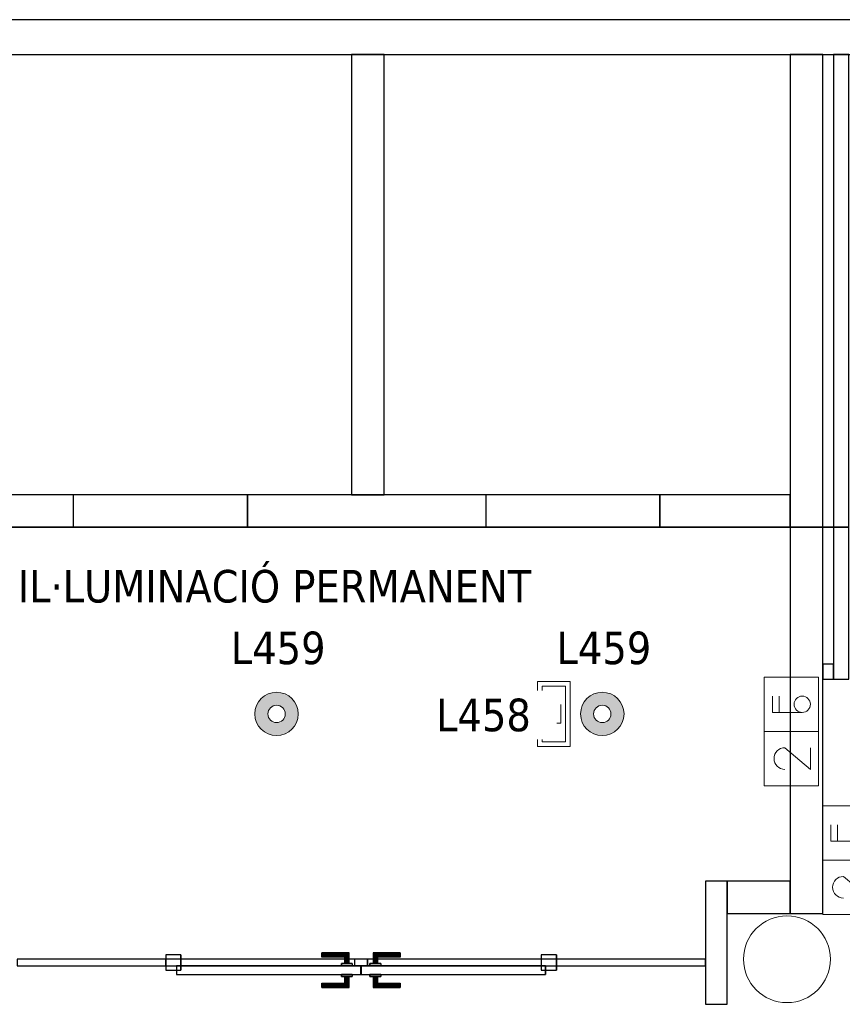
# Model space of a CAD drawing. Header units: metres. Extents: x 397.7 to 427.5, y 12.7 to 28.4.
# Tile 127 of 133: x 417.5 to 421.2, y 23.7 to 28.2. Entities that reach past the tile are written whole.
import ezdxf

# ---------------------------------------------------------------- set-up
doc = ezdxf.new("R2010")
doc.units = ezdxf.units.M
doc.layers.add('01_CARPINTERIA', color=5, linetype='Continuous', lineweight=25, true_color=0x0000ff)
doc.layers.add('01_SUELOS', color=7, linetype='Continuous', lineweight=25, true_color=0x007f00)
for name, color, linetype, lineweight in [('A-COLS-____-MCUT', 7, 'Continuous', 18), ('A-COLS-____-OTLN', 7, 'Continuous', 18), ('A-DETL-GENF-OTLN', 7, 'Continuous', 18), ('A-GENM-____-OTLN', 7, 'Continuous', 18), ('A-WALL-____-MCUT', 7, 'Continuous', 25), ('A-WALL-____-OTLN', 7, 'Continuous', 25), ('E-LITE-____-IDEN', 7, 'Continuous', 30), ('E-LITE-EQPM-IDEN', 7, 'Continuous', 30), ('G-____-____-TEXT', 7, 'Continuous', 30)]:
    doc.layers.add(name, color=color, linetype=linetype, lineweight=lineweight)
doc.styles.add('Tahoma_4', font='tahoma.ttf', dxfattribs={"height": 0.15})

# ---------------------------------------------------------------- blocks, each defined once
blk = doc.blocks.new('Family - LONDR55-XX_ZZ-ARQ-CAA-M3D-Londres55-153688-07_ENLLUMENAT_P4')
at = {"layer": '01_CARPINTERIA', "color": 161, "true_color": 0xaaaaff}
for p, q in [((0.719, 0.1487), (0.719, 0.15)), ((0.719, 0.15), (0.719, 0.1487)), ((0.844, 0.15), (0.719, 0.15)), ((0.719, 0.145), (0.719, 0.1487)), ((0.719, 0.1487), (0.719, 0.145)), ((0.8427, 0.1487), (0.719, 0.1487)), ((0.8427, 0.1487), (0.719, 0.1487)), ((0.719, 0.14), (0.719, 0.145)), ((0.719, 0.145), (0.719, 0.14)), ((0.839, 0.145), (0.719, 0.145)), ((0.839, 0.145), (0.719, 0.145)), ((0.719, 0.135), (0.719, 0.14)), ((0.719, 0.14), (0.719, 0.135)), ((0.719, 0.14), (0.834, 0.14)), ((0.834, 0.14), (0.719, 0.14)), ((0.829, 0.135), (0.834, 0.14)), ((0.834, 0.14), (0.829, 0.135)), ((0.839, 0.145), (0.834, 0.14)), ((0.834, 0.14), (0.839, 0.145)), ((0.834, 0.14), (0.834, 0.1)), ((0.834, 0.1), (0.834, 0.14)), ((0.8427, 0.1487), (0.839, 0.145)), ((0.839, 0.145), (0.8427, 0.1487)), ((0.839, 0.1), (0.839, 0.145)), ((0.839, 0.1), (0.839, 0.145)), ((0.844, 0.15), (0.8427, 0.1487)), ((0.8427, 0.1487), (0.844, 0.15)), ((0.8427, 0.1), (0.8427, 0.1487)), ((0.8427, 0.1), (0.8427, 0.1487)), ((0.844, 0.1), (0.844, 0.15)), ((0.9564, 0.1487), (0.955, 0.15)), ((0.955, 0.15), (0.955, 0.1)), ((0.955, 0.15), (0.9564, 0.1487)), ((1.08, 0.15), (0.955, 0.15)), ((0.96, 0.145), (0.9564, 0.1487)), ((0.9564, 0.1487), (0.9564, 0.1)), ((0.9564, 0.1487), (0.9564, 0.1)), ((0.9564, 0.1487), (0.96, 0.145)), ((1.08, 0.1487), (0.9564, 0.1487)), ((1.08, 0.1487), (0.9564, 0.1487)), ((0.965, 0.14), (0.96, 0.145)), ((0.96, 0.145), (0.96, 0.1)), ((0.96, 0.145), (0.96, 0.1)), ((0.96, 0.145), (0.965, 0.14)), ((1.08, 0.145), (0.96, 0.145)), ((1.08, 0.145), (0.96, 0.145)), ((0.965, 0.1), (0.965, 0.14)), ((0.965, 0.14), (0.965, 0.1)), ((0.965, 0.14), (0.97, 0.135)), ((0.97, 0.135), (0.965, 0.14)), ((0.965, 0.14), (1.08, 0.14)), ((1.08, 0.14), (0.965, 0.14)), ((1.08, 0.1487), (1.08, 0.15)), ((1.08, 0.15), (1.08, 0.1487)), ((1.08, 0.145), (1.08, 0.1487)), ((1.08, 0.1487), (1.08, 0.145)), ((1.08, 0.145), (1.08, 0.14)), ((1.08, 0.14), (1.08, 0.145)), ((1.08, 0.14), (1.08, 0.135)), ((1.08, 0.135), (1.08, 0.14)), ((0.719, 0.135), (0.719, 0.1313)), ((0.719, 0.1313), (0.719, 0.135)), ((0.829, 0.135), (0.719, 0.135)), ((0.829, 0.135), (0.719, 0.135)), ((0.719, 0.1313), (0.719, 0.13)), ((0.719, 0.13), (0.719, 0.1313)), ((0.8254, 0.1313), (0.719, 0.1313)), ((0.8254, 0.1313), (0.719, 0.1313)), ((0.824, 0.13), (0.719, 0.13)), ((0.859, 0.1), (0.809, 0.1)), ((0.809, 0.1), (0.859, 0.1)), ((0.809, 0.09), (0.809, 0.1)), ((0.809, 0.09), (0.809, 0.1)), ((0.824, 0.13), (0.8254, 0.1313)), ((0.8254, 0.1313), (0.824, 0.13)), ((0.824, 0.1), (0.824, 0.13)), ((0.8254, 0.1), (0.824, 0.1)), ((0.824, 0.1), (0.8254, 0.1)), ((0.8254, 0.1313), (0.829, 0.135)), ((0.829, 0.135), (0.8254, 0.1313)), ((0.8254, 0.1), (0.8254, 0.1313)), ((0.8254, 0.1), (0.8254, 0.1313)), ((0.829, 0.1), (0.8254, 0.1)), ((0.8254, 0.1), (0.829, 0.1)), ((0.829, 0.1), (0.829, 0.135)), ((0.829, 0.1), (0.829, 0.135)), ((0.834, 0.1), (0.829, 0.1)), ((0.829, 0.1), (0.834, 0.1)), ((0.839, 0.1), (0.834, 0.1)), ((0.834, 0.1), (0.839, 0.1)), ((0.839, 0.1), (0.8427, 0.1)), ((0.8427, 0.1), (0.839, 0.1)), ((0.8427, 0.1), (0.844, 0.1)), ((0.844, 0.1), (0.8427, 0.1)), ((0.859, 0.09), (0.859, 0.1)), ((0.859, 0.1), (0.859, 0.09)), ((0.99, 0.1), (0.94, 0.1)), ((0.94, 0.1), (0.99, 0.1)), ((0.94, 0.09), (0.94, 0.1)), ((0.94, 0.09), (0.94, 0.1)), ((0.9564, 0.1), (0.955, 0.1)), ((0.955, 0.1), (0.9564, 0.1)), ((0.96, 0.1), (0.9564, 0.1)), ((0.9564, 0.1), (0.96, 0.1)), ((0.965, 0.1), (0.96, 0.1)), ((0.96, 0.1), (0.965, 0.1)), ((0.97, 0.1), (0.965, 0.1)), ((0.965, 0.1), (0.97, 0.1)), ((0.97, 0.135), (0.97, 0.1)), ((0.97, 0.135), (0.9737, 0.1313)), ((0.9737, 0.1313), (0.97, 0.135)), ((0.97, 0.135), (0.97, 0.1)), ((1.08, 0.135), (0.97, 0.135)), ((1.08, 0.135), (0.97, 0.135)), ((0.97, 0.1), (0.9737, 0.1)), ((0.9737, 0.1), (0.97, 0.1)), ((0.9737, 0.1313), (0.9737, 0.1)), ((0.9737, 0.1313), (0.975, 0.13)), ((0.975, 0.13), (0.9737, 0.1313)), ((0.9737, 0.1313), (0.9737, 0.1)), ((1.08, 0.1313), (0.9737, 0.1313)), ((1.08, 0.1313), (0.9737, 0.1313)), ((0.9737, 0.1), (0.975, 0.1)), ((0.975, 0.1), (0.9737, 0.1)), ((0.975, 0.13), (0.975, 0.1)), ((1.08, 0.13), (0.975, 0.13)), ((0.99, 0.09), (0.99, 0.1)), ((0.99, 0.1), (0.99, 0.09)), ((1.08, 0.135), (1.08, 0.1313)), ((1.08, 0.1313), (1.08, 0.135)), ((1.08, 0.1313), (1.08, 0.13)), ((1.08, 0.13), (1.08, 0.1313)), ((0.07, 0.07), (0, 0.07)), ((0, 0.07), (0, 0)), ((0.07, 0.07), (0, 0.07)), ((0, 0), (0, 0.07)), ((0.899, 0.09), (0.05, 0.09)), ((0.05, 0.09), (0.05, 0.05)), ((0.899, 0.09), (0.05, 0.09)), ((0.05, 0.05), (0.05, 0.09)), ((0.05, 0.05), (0.899, 0.05)), ((0.05, 0.05), (0.899, 0.05)), ((0.07, 0), (0.07, 0.07)), ((0.07, 0), (0.07, 0.07)), ((0.859, 0.09), (0.809, 0.09)), ((0.809, 0.09), (0.859, 0.09)), ((0.809, 0.05), (0.859, 0.05)), ((0.859, 0.05), (0.809, 0.05)), ((0.809, 0.04), (0.809, 0.05)), ((0.809, 0.04), (0.809, 0.05)), ((0.859, 0.04), (0.859, 0.05)), ((0.859, 0.05), (0.859, 0.04)), ((0.93, 0.05), (0.87, 0.05)), ((0.87, 0.05), (0.87, 0.02)), ((0.93, 0.05), (0.87, 0.05)), ((0.87, 0.02), (0.87, 0.05)), ((0.899, 0.05), (0.899, 0.09)), ((0.899, 0.05), (0.899, 0.09)), ((1.7491, 0.09), (0.9, 0.09)), ((0.9, 0.09), (0.9, 0.05)), ((1.7491, 0.09), (0.9, 0.09)), ((0.9, 0.05), (0.9, 0.09)), ((0.9, 0.05), (1.7491, 0.05)), ((0.9, 0.05), (1.7491, 0.05)), ((0.93, 0.02), (0.93, 0.05)), ((0.93, 0.02), (0.93, 0.05)), ((0.99, 0.09), (0.94, 0.09)), ((0.94, 0.09), (0.99, 0.09)), ((0.94, 0.05), (0.99, 0.05)), ((0.99, 0.05), (0.94, 0.05)), ((0.94, 0.04), (0.94, 0.05)), ((0.94, 0.04), (0.94, 0.05)), ((0.99, 0.04), (0.99, 0.05)), ((0.99, 0.05), (0.99, 0.04)), ((1.7991, 0.07), (1.7291, 0.07)), ((1.7291, 0.07), (1.7291, 0)), ((1.7991, 0.07), (1.7291, 0.07)), ((1.7291, 0), (1.7291, 0.07)), ((1.7491, 0.05), (1.7491, 0.09)), ((1.7491, 0.05), (1.7491, 0.09)), ((1.7991, 0), (1.7991, 0.07)), ((1.7991, 0), (1.7991, 0.07)), ((0, 0), (0.07, 0)), ((0, 0), (0.07, 0)), ((0.719, 0.0087), (0.719, 0.01)), ((0.719, 0.01), (0.719, 0.0087)), ((0.719, 0.01), (0.824, 0.01)), ((0.719, 0.005), (0.719, 0.0087)), ((0.719, 0.0087), (0.719, 0.005)), ((0.719, 0.0087), (0.8254, 0.0087)), ((0.719, 0.0087), (0.8254, 0.0087)), ((0.719, 0), (0.719, 0.005)), ((0.719, 0.005), (0.719, 0)), ((0.719, 0.005), (0.829, 0.005)), ((0.719, 0.005), (0.829, 0.005)), ((0.719, -0.005), (0.719, 0)), ((0.834, 0), (0.719, 0)), ((0.719, 0), (0.834, 0)), ((0.809, 0.04), (0.859, 0.04)), ((0.859, 0.04), (0.809, 0.04)), ((0.8254, 0.04), (0.824, 0.04)), ((0.824, 0.04), (0.8254, 0.04)), ((0.824, 0.01), (0.824, 0.04)), ((0.8254, 0.0087), (0.824, 0.01)), ((0.824, 0.01), (0.8254, 0.0087)), ((0.829, 0.04), (0.8254, 0.04)), ((0.8254, 0.04), (0.829, 0.04)), ((0.8254, 0.0087), (0.8254, 0.04)), ((0.8254, 0.0087), (0.8254, 0.04)), ((0.829, 0.005), (0.8254, 0.0087)), ((0.8254, 0.0087), (0.829, 0.005)), ((0.829, 0.04), (0.834, 0.04)), ((0.834, 0.04), (0.829, 0.04)), ((0.829, 0.005), (0.829, 0.04)), ((0.829, 0.005), (0.829, 0.04)), ((0.834, 0), (0.829, 0.005)), ((0.829, 0.005), (0.834, 0)), ((0.834, 0.04), (0.839, 0.04)), ((0.839, 0.04), (0.834, 0.04)), ((0.834, 0.04), (0.834, 0)), ((0.834, 0), (0.834, 0.04)), ((0.834, 0), (0.839, -0.005)), ((0.839, -0.005), (0.834, 0)), ((0.839, 0.04), (0.8427, 0.04)), ((0.8427, 0.04), (0.839, 0.04)), ((0.839, -0.005), (0.839, 0.04)), ((0.839, -0.005), (0.839, 0.04)), ((0.8427, 0.04), (0.844, 0.04)), ((0.844, 0.04), (0.8427, 0.04)), ((0.8427, -0.0087), (0.8427, 0.04)), ((0.8427, -0.0087), (0.8427, 0.04)), ((0.844, -0.01), (0.844, 0.04)), ((0.87, 0.02), (0.93, 0.02)), ((0.87, 0.02), (0.93, 0.02)), ((0.94, 0.04), (0.99, 0.04)), ((0.99, 0.04), (0.94, 0.04)), ((0.9564, 0.04), (0.955, 0.04)), ((0.955, 0.04), (0.9564, 0.04)), ((0.955, 0.04), (0.955, -0.01)), ((0.96, 0.04), (0.9564, 0.04)), ((0.9564, 0.04), (0.96, 0.04)), ((0.9564, 0.04), (0.9564, -0.0087)), ((0.9564, 0.04), (0.9564, -0.0087)), ((0.96, 0.04), (0.965, 0.04)), ((0.965, 0.04), (0.96, 0.04)), ((0.96, 0.04), (0.96, -0.005)), ((0.96, 0.04), (0.96, -0.005)), ((0.96, -0.005), (0.965, 0)), ((0.965, 0), (0.96, -0.005)), ((0.965, 0.04), (0.97, 0.04)), ((0.97, 0.04), (0.965, 0.04)), ((0.965, 0), (0.965, 0.04)), ((0.965, 0.04), (0.965, 0)), ((0.97, 0.005), (0.965, 0)), ((0.965, 0), (0.97, 0.005)), ((1.08, 0), (0.965, 0)), ((0.965, 0), (1.08, 0)), ((0.97, 0.04), (0.9737, 0.04)), ((0.9737, 0.04), (0.97, 0.04)), ((0.97, 0.04), (0.97, 0.005)), ((0.97, 0.04), (0.97, 0.005)), ((0.9737, 0.0087), (0.97, 0.005)), ((0.97, 0.005), (0.9737, 0.0087)), ((0.97, 0.005), (1.08, 0.005)), ((0.97, 0.005), (1.08, 0.005)), ((0.9737, 0.04), (0.975, 0.04)), ((0.975, 0.04), (0.9737, 0.04)), ((0.9737, 0.04), (0.9737, 0.0087)), ((0.9737, 0.04), (0.9737, 0.0087)), ((0.975, 0.01), (0.9737, 0.0087)), ((0.9737, 0.0087), (0.975, 0.01)), ((0.9737, 0.0087), (1.08, 0.0087)), ((0.9737, 0.0087), (1.08, 0.0087)), ((0.975, 0.04), (0.975, 0.01)), ((0.975, 0.01), (1.08, 0.01)), ((1.08, 0.0087), (1.08, 0.01)), ((1.08, 0.01), (1.08, 0.0087)), ((1.08, 0.005), (1.08, 0.0087)), ((1.08, 0.0087), (1.08, 0.005)), ((1.08, 0.005), (1.08, 0)), ((1.08, 0), (1.08, 0.005)), ((1.08, 0), (1.08, -0.005)), ((1.08, -0.005), (1.08, 0)), ((1.7291, 0), (1.7991, 0)), ((1.7291, 0), (1.7991, 0)), ((0.719, 0), (0.719, -0.005)), ((0.719, -0.005), (0.719, -0.0087)), ((0.719, -0.0087), (0.719, -0.005)), ((0.719, -0.005), (0.839, -0.005)), ((0.719, -0.005), (0.839, -0.005)), ((0.719, -0.0087), (0.719, -0.01)), ((0.719, -0.01), (0.719, -0.0087)), ((0.719, -0.0087), (0.8427, -0.0087)), ((0.719, -0.0087), (0.8427, -0.0087)), ((0.719, -0.01), (0.844, -0.01)), ((0.839, -0.005), (0.8427, -0.0087)), ((0.8427, -0.0087), (0.839, -0.005)), ((0.8427, -0.0087), (0.844, -0.01)), ((0.844, -0.01), (0.8427, -0.0087)), ((0.955, -0.01), (0.9564, -0.0087)), ((0.9564, -0.0087), (0.955, -0.01)), ((0.955, -0.01), (1.08, -0.01)), ((0.9564, -0.0087), (0.96, -0.005)), ((0.96, -0.005), (0.9564, -0.0087)), ((0.9564, -0.0087), (1.08, -0.0087)), ((0.9564, -0.0087), (1.08, -0.0087)), ((0.96, -0.005), (1.08, -0.005)), ((0.96, -0.005), (1.08, -0.005)), ((1.08, -0.005), (1.08, -0.0087)), ((1.08, -0.0087), (1.08, -0.005)), ((1.08, -0.0087), (1.08, -0.01)), ((1.08, -0.01), (1.08, -0.0087))]:
    blk.add_line(p, q, dxfattribs=at)
blk = doc.blocks.new('Family - Porta P4-153689-07_ENLLUMENAT_P4')
blk.add_blockref('Family - LONDR55-XX_ZZ-ARQ-CAA-M3D-Londres55-153688-07_ENLLUMENAT_P4', (0, 0))
blk = doc.blocks.new('Family - Pilar P4-153751-07_ENLLUMENAT_P4')
at = {"layer": 'A-COLS-____-MCUT', "color": 253, "true_color": 0xaaaaaa}
for start, end in [(360, 180), (180, 360)]:
    blk.add_arc((0.2, 0.2), 0.2, start, end, dxfattribs=at)
at = {"layer": 'A-COLS-____-OTLN', "color": 253, "true_color": 0xaaaaaa}
for start, end in [(360, 180), (180, 360)]:
    blk.add_arc((0.2, 0.2), 0.2, start, end, dxfattribs=at)
blk = doc.blocks.new('Family - Evans P4-153840-07_ENLLUMENAT_P4')
at = {"layer": 'A-WALL-____-MCUT', "color": 253, "true_color": 0xaaaaaa}
for p, q in [((0.05, 0.07), (0, 0.07)), ((0, 0.07), (0, 0)), ((0.05, 0), (0.05, 0.07)), ((0, 0), (0.05, 0))]:
    blk.add_line(p, q, dxfattribs=at)
at = {"layer": 'A-WALL-____-OTLN', "color": 253, "true_color": 0xaaaaaa}
for p, q in [((0.05, 0.07), (0, 0.07)), ((0, 0.07), (0, 0)), ((0.05, 0), (0.05, 0.07)), ((0, 0), (0.05, 0))]:
    blk.add_line(p, q, dxfattribs=at)
at = {"layer": 'A-WALL-____-OTLN', "color": 253, "lineweight": 18, "true_color": 0xaaaaaa}
blk.add_line((0, 0), (0.05, 0), dxfattribs=at)
blk = doc.blocks.new('Family - Evans P4-153899-07_ENLLUMENAT_P4')
at = {"layer": 'A-WALL-____-MCUT', "color": 253, "true_color": 0xaaaaaa}
for p, q in [((3.9588, 0.15), (0, 0.15)), ((0, 0.15), (0, 0)), ((3.9588, 0), (3.9588, 0.15)), ((0, 0), (3.9588, 0))]:
    blk.add_line(p, q, dxfattribs=at)
at = {"layer": 'A-WALL-____-OTLN', "color": 253, "true_color": 0xaaaaaa}
for p, q in [((3.9588, 0.15), (0, 0.15)), ((0, 0.15), (0, 0)), ((3.9588, 0), (3.9588, 0.15)), ((0, 0), (3.9588, 0))]:
    blk.add_line(p, q, dxfattribs=at)
at = {"layer": 'A-WALL-____-OTLN', "color": 253, "lineweight": 18, "true_color": 0xaaaaaa}
blk.add_line((0, 0), (3.9588, 0), dxfattribs=at)
blk = doc.blocks.new('Family - Evans P4-153945-07_ENLLUMENAT_P4')
at = {"layer": 'A-WALL-____-MCUT', "color": 253, "true_color": 0xaaaaaa}
for p, q in [((0.29, 0.15), (0, 0.15)), ((0, 0.15), (0, 0)), ((0.29, 0), (0.29, 0.15)), ((0, 0), (0.29, 0))]:
    blk.add_line(p, q, dxfattribs=at)
at = {"layer": 'A-WALL-____-OTLN', "color": 253, "true_color": 0xaaaaaa}
for p, q in [((0.29, 0.15), (0, 0.15)), ((0, 0.15), (0, 0)), ((0.29, 0), (0.29, 0.15)), ((0, 0), (0.29, 0))]:
    blk.add_line(p, q, dxfattribs=at)
at = {"layer": 'A-WALL-____-OTLN', "color": 253, "lineweight": 18, "true_color": 0xaaaaaa}
blk.add_line((0, 0), (0.29, 0), dxfattribs=at)
blk = doc.blocks.new('Family - Evans P4-154087-07_ENLLUMENAT_P4')
at = {"layer": 'A-WALL-____-MCUT', "color": 253, "true_color": 0xaaaaaa}
for p, q in [((0.5677, 0.1), (0, 0.1)), ((0, 0.1), (0, 0)), ((0.5677, 0), (0.5677, 0.1)), ((0, 0), (0.5677, 0))]:
    blk.add_line(p, q, dxfattribs=at)
at = {"layer": 'A-WALL-____-OTLN', "color": 253, "true_color": 0xaaaaaa}
for p, q in [((0.5677, 0.1), (0, 0.1)), ((0, 0.1), (0, 0)), ((0.5677, 0), (0.5677, 0.1)), ((0, 0), (0.5677, 0))]:
    blk.add_line(p, q, dxfattribs=at)
at = {"layer": 'A-WALL-____-OTLN', "color": 253, "lineweight": 18, "true_color": 0xaaaaaa}
blk.add_line((0, 0), (0.5677, 0), dxfattribs=at)
blk = doc.blocks.new('Family - Evans P4-154211-07_ENLLUMENAT_P4')
at = {"layer": 'A-WALL-____-MCUT', "color": 253, "true_color": 0xaaaaaa}
for p, q in [((2.8788, 0.07), (0, 0.07)), ((0, 0.07), (0, 0)), ((2.8788, 0), (2.8788, 0.07)), ((0, 0), (2.8788, 0))]:
    blk.add_line(p, q, dxfattribs=at)
at = {"layer": 'A-WALL-____-OTLN', "color": 253, "true_color": 0xaaaaaa}
for p, q in [((2.8788, 0.07), (0, 0.07)), ((0, 0.07), (0, 0)), ((2.8788, 0), (2.8788, 0.07)), ((0, 0), (2.8788, 0))]:
    blk.add_line(p, q, dxfattribs=at)
at = {"layer": 'A-WALL-____-OTLN', "color": 253, "lineweight": 18, "true_color": 0xaaaaaa}
blk.add_line((0, 0), (2.8788, 0), dxfattribs=at)
blk = doc.blocks.new('Family - Evans P4-154228-07_ENLLUMENAT_P4')
at = {"layer": 'A-WALL-____-MCUT', "color": 253, "true_color": 0xaaaaaa}
for p, q in [((25.5877, 0.16), (0.0332, 0.16)), ((0, 0), (25.556, 0))]:
    blk.add_line(p, q, dxfattribs=at)
at = {"layer": 'A-WALL-____-OTLN', "color": 253, "true_color": 0xaaaaaa}
for p, q in [((25.5877, 0.16), (0.0332, 0.16)), ((0, 0), (25.556, 0))]:
    blk.add_line(p, q, dxfattribs=at)
at = {"layer": 'A-WALL-____-OTLN', "color": 253, "lineweight": 18, "true_color": 0xaaaaaa}
blk.add_line((0, 0), (25.556, 0), dxfattribs=at)
blk = doc.blocks.new('Family - Mampara P4-154244-07_ENLLUMENAT_P4')
at = {"layer": 'A-WALL-____-MCUT', "color": 253, "true_color": 0xaaaaaa}
for p, q in [((0.6868, 0.03), (0, 0.03)), ((0, 0.03), (0, 0)), ((0, 0), (0.6868, 0)), ((0.6868, 0), (0.6868, 0.03)), ((2.4859, 0.03), (2.4859, 0)), ((3.17, 0.03), (2.4859, 0.03)), ((2.4859, 0), (3.17, 0)), ((3.17, 0), (3.17, 0.03))]:
    blk.add_line(p, q, dxfattribs=at)
at = {"layer": 'A-WALL-____-OTLN', "color": 253, "true_color": 0xaaaaaa}
for p, q in [((3.17, 0.03), (0, 0.03)), ((0, 0.03), (0, 0)), ((0, 0), (3.17, 0)), ((2.4859, 0.03), (0.6868, 0.03)), ((0.6868, 0.03), (0.6868, 0)), ((2.4859, 0.03), (2.4859, 0)), ((3.17, 0), (3.17, 0.03)), ((0.6868, 0), (2.4859, 0))]:
    blk.add_line(p, q, dxfattribs=at)
at = {"layer": 'A-WALL-____-OTLN', "color": 253, "lineweight": 18, "true_color": 0xaaaaaa}
blk.add_line((0, 0), (3.17, 0), dxfattribs=at)
blk = doc.blocks.new('Family - Vano porta P4-154246-07_ENLLUMENAT_P4')
at = {"layer": 'A-GENM-____-OTLN', "color": 253, "true_color": 0xaaaaaa}
for p, q in [((418.1311, 23.8995), (418.1311, 23.8695)), ((419.9302, 23.8995), (418.1311, 23.8995)), ((418.1311, 23.8995), (418.1311, 23.8695)), ((418.1311, 23.8995), (419.9302, 23.8995)), ((418.1311, 23.8695), (419.9302, 23.8695)), ((419.9302, 23.8695), (418.1311, 23.8695)), ((419.9302, 23.8695), (419.9302, 23.8995)), ((419.9302, 23.8995), (419.9302, 23.8695))]:
    blk.add_line(p, q, dxfattribs=at)
blk = doc.blocks.new('Family - Evans P4-154324-07_ENLLUMENAT_P4')
at = {"layer": 'A-WALL-____-MCUT', "color": 253, "true_color": 0xaaaaaa}
for p, q in [((2.0288, 0.15), (0, 0.15)), ((0, 0.15), (0, 0)), ((2.0288, 0), (2.0288, 0.15)), ((0, 0), (2.0288, 0))]:
    blk.add_line(p, q, dxfattribs=at)
at = {"layer": 'A-WALL-____-OTLN', "color": 253, "true_color": 0xaaaaaa}
for p, q in [((2.0288, 0.15), (0, 0.15)), ((0, 0.15), (0, 0)), ((2.0288, 0), (2.0288, 0.15)), ((0, 0), (2.0288, 0))]:
    blk.add_line(p, q, dxfattribs=at)
at = {"layer": 'A-WALL-____-OTLN', "color": 253, "lineweight": 18, "true_color": 0xaaaaaa}
blk.add_line((0, 0), (2.0288, 0), dxfattribs=at)
blk = doc.blocks.new('Family - Evans P4-154445-07_ENLLUMENAT_P4')
at = {"layer": 'A-WALL-____-MCUT', "color": 253, "true_color": 0xaaaaaa}
for p, q in [((1.76, 0.15), (0.9777, 0.15)), ((1.76, 0), (1.76, 0.15)), ((2.56, 0.15), (2.56, 0)), ((3.66, 0.15), (2.56, 0.15)), ((3.66, 0), (3.66, 0.15)), ((4.46, 0.15), (4.46, 0)), ((5.06, 0.15), (4.46, 0.15)), ((5.06, 0), (5.06, 0.15)), ((0.9777, 0), (1.76, 0)), ((2.56, 0), (3.66, 0)), ((4.46, 0), (5.06, 0))]:
    blk.add_line(p, q, dxfattribs=at)
at = {"layer": 'A-WALL-____-OTLN', "color": 253, "true_color": 0xaaaaaa}
for p, q in [((5.06, 0.15), (0, 0.15)), ((1.76, 0), (1.76, 0.15)), ((2.56, 0.15), (1.76, 0.15)), ((2.56, 0), (2.56, 0.15)), ((3.66, 0), (3.66, 0.15)), ((4.46, 0.15), (3.66, 0.15)), ((4.46, 0), (4.46, 0.15)), ((5.06, 0), (5.06, 0.15)), ((0, 0), (5.06, 0)), ((1.76, 0), (2.56, 0)), ((3.66, 0), (4.46, 0))]:
    blk.add_line(p, q, dxfattribs=at)
at = {"layer": 'A-WALL-____-OTLN', "color": 253, "lineweight": 18, "true_color": 0xaaaaaa}
blk.add_line((0, 0), (5.06, 0), dxfattribs=at)
blk = doc.blocks.new('Family - Vano porta P4-154449-07_ENLLUMENAT_P4')
at = {"layer": 'A-GENM-____-OTLN', "color": 253, "true_color": 0xaaaaaa}
for p, q in [((417.707, 26.0395), (417.707, 25.8895)), ((418.507, 26.0395), (417.707, 26.0395)), ((417.707, 26.0395), (417.707, 25.8895)), ((417.707, 26.0395), (418.507, 26.0395)), ((418.507, 25.8895), (418.507, 26.0395)), ((418.507, 26.0395), (418.507, 25.8895)), ((417.707, 25.8895), (418.507, 25.8895)), ((418.507, 25.8895), (417.707, 25.8895))]:
    blk.add_line(p, q, dxfattribs=at)
blk = doc.blocks.new('Family - Vano porta P4-154451-07_ENLLUMENAT_P4')
at = {"layer": 'A-GENM-____-OTLN', "color": 253, "true_color": 0xaaaaaa}
for p, q in [((419.607, 26.0395), (419.607, 25.8895)), ((420.407, 26.0395), (419.607, 26.0395)), ((419.607, 26.0395), (419.607, 25.8895)), ((419.607, 26.0395), (420.407, 26.0395)), ((420.407, 25.8895), (420.407, 26.0395)), ((420.407, 26.0395), (420.407, 25.8895)), ((419.607, 25.8895), (420.407, 25.8895)), ((420.407, 25.8895), (419.607, 25.8895))]:
    blk.add_line(p, q, dxfattribs=at)
blk = doc.blocks.new('Family - LONDR55-XX_ZZ-ARQ-CAA-M3D-Londres55-154484-07_ENLLUMENAT_P4')
at = {"layer": '01_SUELOS', "color": 9, "true_color": 0xaad4aa}
for p, q in [((22.9818, 12.7788), (18.6295, 12.7788)), ((18.6295, 12.7788), (22.9818, 12.7788))]:
    blk.add_line(p, q, dxfattribs=at)
blk = doc.blocks.new('LONDR55-XX_ZZ-ARQ-CAA-M3D-Londres55_ifc-1-07_ENLLUMENAT_P4')
at = {"layer": '01_CARPINTERIA', "color": 253, "lineweight": 18, "true_color": 0xaaaaaa, "rotation": 180}
blk.add_blockref('Family - Porta P4-153689-07_ENLLUMENAT_P4', (419.9302, 23.9195), dxfattribs=at)
at = {"layer": '01_SUELOS', "color": 253, "lineweight": 18, "true_color": 0xaaaaaa}
blk.add_blockref('Family - LONDR55-XX_ZZ-ARQ-CAA-M3D-Londres55-154484-07_ENLLUMENAT_P4', (398.2952, 13.1106), dxfattribs=at)
at = {"layer": 'A-COLS-____-OTLN', "color": 253, "lineweight": 18, "true_color": 0xaaaaaa}
blk.add_blockref('Family - Pilar P4-153751-07_ENLLUMENAT_P4', (420.792, 23.6995), dxfattribs=at)
at = {"layer": 'A-GENM-____-OTLN', "color": 253, "lineweight": 18, "true_color": 0xaaaaaa}
for name in ['Family - Vano porta P4-154449-07_ENLLUMENAT_P4', 'Family - Vano porta P4-154451-07_ENLLUMENAT_P4', 'Family - Vano porta P4-154246-07_ENLLUMENAT_P4']:
    blk.add_blockref(name, (0, 0), dxfattribs=at)
at = {"layer": 'A-WALL-____-OTLN', "color": 253, "lineweight": 18, "true_color": 0xaaaaaa}
for name, p, rotation in [('Family - Evans P4-154228-07_ENLLUMENAT_P4', (426.8464, 28.2282), 180), ('Family - Evans P4-154324-07_ENLLUMENAT_P4', (419.137, 26.0395), 90), ('Family - Evans P4-153899-07_ENLLUMENAT_P4', (421.007, 28.0682), 270), ('Family - Evans P4-154211-07_ENLLUMENAT_P4', (421.277, 25.1895), 90), ('Family - Evans P4-153840-07_ENLLUMENAT_P4', (421.207, 25.2595), 180), ('Family - Evans P4-154087-07_ENLLUMENAT_P4', (420.717, 23.6918), 90), ('Family - Evans P4-153945-07_ENLLUMENAT_P4', (421.007, 24.2595), 180), ('Family - Mampara P4-154244-07_ENLLUMENAT_P4', (420.617, 23.8995), 180)]:
    blk.add_blockref(name, p, dxfattribs=dict(at, rotation=rotation))
blk.add_blockref('Family - Evans P4-154445-07_ENLLUMENAT_P4', (415.947, 25.8895), dxfattribs=at)
blk = doc.blocks.new('ZYR_06_02_02 Down Superficie - L 02-834884-07_ENLLUMENAT_P4')
at = {"layer": 'A-DETL-GENF-OTLN', "true_color": 0x00c400}
h = blk.add_hatch(color=92, dxfattribs=at)
h.paths.add_polyline_path([(0, -0.1), (0.0259, -0.0966), (0.05, -0.0866), (0.0707, -0.0707), (0.0866, -0.05), (0.0966, -0.0259), (0.1, 0), (0.0966, 0.0259), (0.0866, 0.05), (0.0707, 0.0707), (0.05, 0.0866), (0.0259, 0.0966), (0, 0.1), (-0.0259, 0.0966), (-0.05, 0.0866), (-0.0707, 0.0707), (-0.0866, 0.05), (-0.0966, 0.0259), (-0.1, 0), (-0.0966, -0.0259), (-0.0866, -0.05), (-0.0707, -0.0707), (-0.05, -0.0866), (-0.0259, -0.0966)])
h.paths.add_polyline_path([(0, -0.04), (-0.0104, -0.0386), (-0.0215, -0.0335), (-0.0283, -0.0283), (-0.0346, -0.02), (-0.0386, -0.0104), (-0.04, 0), (-0.0386, 0.0104), (-0.0346, 0.02), (-0.0283, 0.0283), (-0.02, 0.0346), (-0.0104, 0.0386), (0, 0.04), (0.0104, 0.0386), (0.02, 0.0346), (0.0283, 0.0283), (0.0346, 0.02), (0.0386, 0.0104), (0.04, 0), (0.0386, -0.0104), (0.0346, -0.02), (0.0283, -0.0283), (0.02, -0.0346), (0.0104, -0.0386)])
at = {"layer": 'A-DETL-GENF-OTLN', "color": 92, "true_color": 0x00c400}
for radius in [0.1, 0.04]:
    blk.add_circle((0, 0), radius, dxfattribs=at)
for radius, start, end in [(0.1, 360, 180), (0.1, 180, 360), (0.04, 0, 180), (0.04, 180, 0)]:
    blk.add_arc((0, 0), radius, start, end, dxfattribs=at)
blk = doc.blocks.new('ZYR_06_03 Emer Sostre Rect - 02 Emergencia Superficie 02-829066-07_ENLLUMENAT_P4')
at = {"layer": 'A-DETL-GENF-OTLN', "color": 6, "true_color": 0xff00ff}
for p, q in [((-0.15, 0.075), (0.15, 0.075)), ((-0.15, -0.075), (-0.15, 0.075)), ((-0.1286, 0.0536), (0.1286, 0.0536)), ((-0.1286, -0.0536), (-0.1286, 0.0536)), ((0.1286, 0.0536), (0.1286, -0.0536)), ((0.15, 0.075), (0.15, -0.075)), ((-0.0429, 0.0321), (-0.0429, -0.0321)), ((-0.0429, 0.0321), (0.0429, 0.0321)), ((-0.0429, 0), (0.0429, 0)), ((-0.0429, -0.0321), (0.0429, -0.0321)), ((0.15, -0.075), (-0.15, -0.075)), ((0.1286, -0.0536), (-0.1286, -0.0536))]:
    blk.add_line(p, q, dxfattribs=at)
blk = doc.blocks.new('ZYR_06_01 Mecanismes Doble - 03 Conmutador Doble-881266-07_ENLLUMENAT_P4')
at = {"layer": 'A-DETL-GENF-OTLN', "color": 92, "true_color": 0x00c400}
for p, q in [((-0.7208, 0), (-0.2208, 0)), ((-0.7208, -0.25), (-0.7208, 0)), ((-0.4708, 0), (-0.4708, -0.25)), ((-0.3083, -0.0375), (-0.3833, -0.0375)), ((-0.3833, -0.0375), (-0.3833, -0.175)), ((-0.2208, 0), (-0.2208, -0.25)), ((-0.3833, -0.068), (-0.3083, -0.068)), ((-0.5458, -0.095), (-0.6458, -0.2125)), ((-0.6458, -0.2125), (-0.5458, -0.2125)), ((-0.2208, -0.25), (-0.7208, -0.25))]:
    blk.add_line(p, q, dxfattribs=at)
blk.add_circle((-0.3458, -0.175), 0.0375, dxfattribs=at)
blk.add_arc((-0.5958, -0.095), 0.05, 360, 180, dxfattribs=at)
blk = doc.blocks.new('ZYR_06_01 Mecanismes Doble - 03 Conmutador Doble-881267-07_ENLLUMENAT_P4')
at = {"layer": 'A-DETL-GENF-OTLN', "color": 92, "true_color": 0x00c400}
for p, q in [((-0.306, 0), (0.194, 0)), ((-0.306, -0.25), (-0.306, 0)), ((-0.056, 0), (-0.056, -0.25)), ((0.1065, -0.0375), (0.0315, -0.0375)), ((0.0315, -0.0375), (0.0315, -0.175)), ((0.194, 0), (0.194, -0.25)), ((0.0315, -0.068), (0.1065, -0.068)), ((-0.131, -0.095), (-0.231, -0.2125)), ((-0.231, -0.2125), (-0.131, -0.2125)), ((0.194, -0.25), (-0.306, -0.25))]:
    blk.add_line(p, q, dxfattribs=at)
blk.add_circle((0.069, -0.175), 0.0375, dxfattribs=at)
blk.add_arc((-0.181, -0.095), 0.05, 360, 180, dxfattribs=at)

msp = doc.modelspace()

# ---------------------------------------------------------------- block references
at = {"lineweight": 5}
msp.add_blockref('LONDR55-XX_ZZ-ARQ-CAA-M3D-Londres55_ifc-1-07_ENLLUMENAT_P4', (0, 0), dxfattribs=at)
at = {"layer": 'A-DETL-GENF-OTLN', "color": 6, "true_color": 0xff00ff, "rotation": 89.99999999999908}
msp.add_blockref('ZYR_06_03 Emer Sostre Rect - 02 Emergencia Superficie 02-829066-07_ENLLUMENAT_P4', (419.9186, 25.0295), dxfattribs=at)
at = {"layer": 'A-DETL-GENF-OTLN', "color": 92, "true_color": 0x00c400, "rotation": 89.9999999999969}
for name, p in [('ZYR_06_01 Mecanismes Doble - 03 Conmutador Doble-881267-07_ENLLUMENAT_P4', (420.8873, 25.0051)), ('ZYR_06_01 Mecanismes Doble - 03 Conmutador Doble-881266-07_ENLLUMENAT_P4', (421.157, 24.8266))]:
    msp.add_blockref(name, p, dxfattribs=at)
at = {"layer": 'A-DETL-GENF-OTLN', "color": 92, "true_color": 0x00c400}
for p in [(418.6415, 25.0295), (420.1415, 25.0295)]:
    msp.add_blockref('ZYR_06_02_02 Down Superficie - L 02-834884-07_ENLLUMENAT_P4', p, dxfattribs=at)

# ---------------------------------------------------------------- texts
at = {"layer": 'E-LITE-EQPM-IDEN', "char_height": 0.15, "width": 0.517088, "attachment_point": 1, "style": 'Tahoma_4'}
for insert in [(418.4308, 25.409), (419.9308, 25.409)]:
    msp.add_mtext('L459', dxfattribs=dict(at, insert=insert))
at = {"layer": 'G-____-____-TEXT', "insert": (417.4495, 25.6931), "char_height": 0.15, "width": 3.034387, "attachment_point": 1, "style": 'Tahoma_4'}
msp.add_mtext('IL·LUMINACIÓ PERMANENT', dxfattribs=at)

# ---------------------------------------------------------------- next in the draw order: texts
at = {"layer": 'E-LITE-____-IDEN', "insert": (419.3761, 25.1), "char_height": 0.15, "width": 0.517088, "attachment_point": 1, "style": 'Tahoma_4', "bg_fill": 3, "box_fill_scale": 1.25, "bg_fill_color": 256, "bg_fill_true_color": 13158600, "bg_fill_transparency": 0}
msp.add_mtext('L458', dxfattribs=at)

doc.saveas('drawing.dxf')
